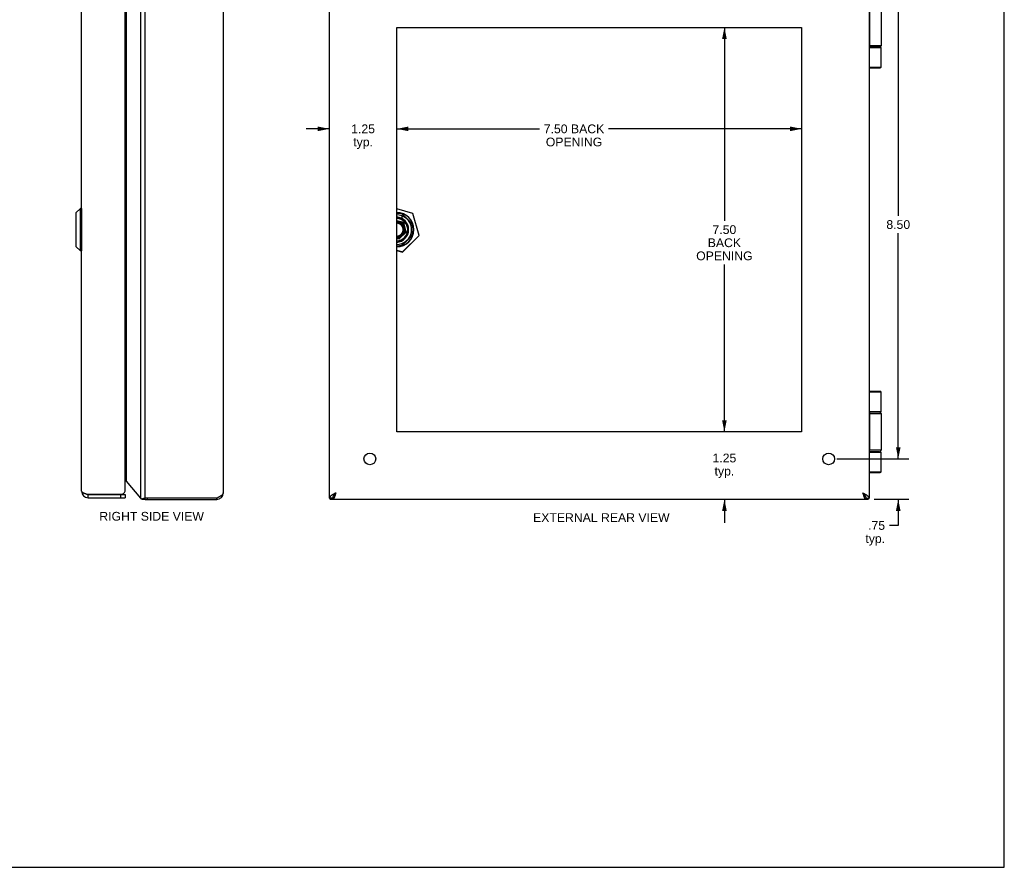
# Model space of a CAD drawing. Header units: inches. Extents: x 0 to 36.8, y 0 to 23.8.
# Tile 10 of 11: x 18.5 to 36.8, y 0 to 15.7. Entities that reach past the tile are written whole.
import ezdxf

# ---------------------------------------------------------------- set-up
doc = ezdxf.new("R2010")
doc.units = ezdxf.units.IN
doc.header["$LTSCALE"] = 2.021622
doc.header["$MEASUREMENT"] = 0
doc.layers.get('0').update_dxf_attribs({"linetype": 'CONTINUOUS'})
doc.layers.add('02___PRT_ALL_AXES', color=7, linetype='CONTINUOUS')
doc.layers.add('DIMENSIONS', color=7, linetype='CONTINUOUS')
doc.styles.get("Standard").update_dxf_attribs({"font": 'arial.ttf'})
doc.dimstyles.new('DIMSTYLE_1', dxfattribs={"dimtxt": 0.162162, "dimasz": 0.216216, "dimexe": 0.09, "dimexo": 0.07, "dimgap": 0.0375, "dimtad": 0, "dimtih": 1, "dimtoh": 1, "dimzin": 4, "dimdsep": 46, "dimtxsty": 'Standard', "dimblk": '_FILLED', "dimblk1": '_FILLED', "dimblk2": '_FILLED', "dimcen": 0.09, "dimazin": 1, "dimtfac": 1, "dimtofl": 0, "dimtmove": 0, "dimatfit": 3, "dimldrblk": '_FILLED', "dimfxl": 0, "dimtolj": 1, "dimtzin": 4, "dimarcsym": 0})

# ---------------------------------------------------------------- blocks, each defined once
blk = doc.blocks.new('_FILLED')
at = {"color": 0, "linetype": 'ByBlock'}
blk.add_solid([(0, 0), (-1, 0.2), (-1, -0.2)], dxfattribs=at)
blk = doc.blocks.new('*D3')
at = {"layer": 'DIMENSIONS', "color": 2, "linetype": 'Continuous'}
for p, q in [((33.654, 16.072), (34.987, 16.072)), ((34.792, 16.072), (34.792, 12.078)), ((34.792, 7.572), (34.792, 11.754)), ((33.763, 7.572), (34.987, 7.572))]:
    blk.add_line(p, q, dxfattribs=at)
at = {"layer": 'DIMENSIONS', "color": 2, "linetype": 'Continuous', "xscale": 0.2162162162, "yscale": 0.2162162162, "zscale": 0.2162162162}
for p, rotation in [((34.792, 16.072), 90), ((34.792, 7.572), 270)]:
    blk.add_blockref('_FILLED', p, dxfattribs=dict(at, rotation=rotation))
at = {"layer": 'DIMENSIONS', "color": 2, "linetype": 'Continuous', "insert": (34.792, 11.997), "char_height": 0.1622, "width": 0.44067, "attachment_point": 2, "line_spacing_factor": 0.9}
blk.add_mtext('8.50', dxfattribs=at)
blk = doc.blocks.new('*D4')
at = {"layer": 'DIMENSIONS', "color": 2, "linetype": 'Continuous'}
for p, q in [((34.792, 7.572), (34.792, 8.004)), ((33.654, 7.572), (34.987, 7.572)), ((34.344, 6.822), (34.987, 6.822)), ((34.792, 6.822), (34.792, 6.338)), ((34.792, 6.338), (34.629, 6.338))]:
    blk.add_line(p, q, dxfattribs=at)
at = {"layer": 'DIMENSIONS', "color": 2, "linetype": 'Continuous', "xscale": 0.2162162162, "yscale": 0.2162162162, "zscale": 0.2162162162}
for p, rotation in [((34.792, 7.572), 270), ((34.792, 6.822), 90)]:
    blk.add_blockref('_FILLED', p, dxfattribs=dict(at, rotation=rotation))
at = {"layer": 'DIMENSIONS', "color": 2, "linetype": 'Continuous', "insert": (34.548, 6.419), "char_height": 0.1622, "width": 0.36471, "attachment_point": 3, "line_spacing_factor": 0.9}
blk.add_mtext('.75\\Ptyp.', dxfattribs=at)
blk = doc.blocks.new('*D8')
at = {"layer": 'DIMENSIONS', "color": 2, "linetype": 'Continuous'}
for p, q in [((24.252, 13.69), (23.82, 13.69)), ((25.502, 13.69), (25.935, 13.69))]:
    blk.add_line(p, q, dxfattribs=at)
at = {"layer": 'DIMENSIONS', "color": 2, "linetype": 'Continuous', "xscale": 0.2162162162, "yscale": 0.2162162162, "zscale": 0.2162162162}
blk.add_blockref('_FILLED', (24.252, 13.69), dxfattribs=at)
at = {"layer": 'DIMENSIONS', "color": 2, "linetype": 'Continuous', "xscale": 0.2162162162, "yscale": 0.2162162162, "zscale": 0.2162162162, "rotation": 180}
blk.add_blockref('_FILLED', (25.502, 13.69), dxfattribs=at)
at = {"layer": 'DIMENSIONS', "color": 2, "linetype": 'Continuous', "insert": (24.877, 13.771), "char_height": 0.1622, "width": 0.44067, "attachment_point": 2, "line_spacing_factor": 0.9}
blk.add_mtext('1.25\\Ptyp.', dxfattribs=at)
blk = doc.blocks.new('*D9')
at = {"layer": 'DIMENSIONS', "color": 2, "linetype": 'Continuous'}
for p, q in [((25.502, 13.69), (28.145, 13.69)), ((33.002, 13.69), (29.426, 13.69))]:
    blk.add_line(p, q, dxfattribs=at)
at = {"layer": 'DIMENSIONS', "color": 2, "linetype": 'Continuous', "xscale": 0.2162162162, "yscale": 0.2162162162, "zscale": 0.2162162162, "rotation": 180}
blk.add_blockref('_FILLED', (25.502, 13.69), dxfattribs=at)
at = {"layer": 'DIMENSIONS', "color": 2, "linetype": 'Continuous', "xscale": 0.2162162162, "yscale": 0.2162162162, "zscale": 0.2162162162}
blk.add_blockref('_FILLED', (33.002, 13.69), dxfattribs=at)
at = {"layer": 'DIMENSIONS', "color": 2, "linetype": 'Continuous', "insert": (28.785, 13.771), "char_height": 0.1622, "width": 1.11886, "attachment_point": 2, "line_spacing_factor": 0.9}
blk.add_mtext('7.50 BACK\\POPENING', dxfattribs=at)
blk = doc.blocks.new('*D10')
at = {"layer": 'DIMENSIONS', "color": 2, "linetype": 'Continuous'}
for p, q in [((31.571, 15.572), (31.571, 11.984)), ((31.571, 8.072), (31.571, 11.173))]:
    blk.add_line(p, q, dxfattribs=at)
at = {"layer": 'DIMENSIONS', "color": 2, "linetype": 'Continuous', "xscale": 0.2162162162, "yscale": 0.2162162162, "zscale": 0.2162162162}
for p, rotation in [((31.571, 15.572), 90), ((31.571, 8.072), 270)]:
    blk.add_blockref('_FILLED', p, dxfattribs=dict(at, rotation=rotation))
at = {"layer": 'DIMENSIONS', "color": 2, "linetype": 'Continuous', "insert": (31.571, 11.903), "char_height": 0.1622, "width": 1.0429, "attachment_point": 2, "line_spacing_factor": 0.9}
blk.add_mtext('7.50\\PBACK\\POPENING', dxfattribs=at)
blk = doc.blocks.new('*D11')
at = {"layer": 'DIMENSIONS', "color": 2, "linetype": 'Continuous'}
for p, q in [((31.571, 8.072), (31.571, 8.504)), ((31.571, 6.822), (31.571, 6.389))]:
    blk.add_line(p, q, dxfattribs=at)
at = {"layer": 'DIMENSIONS', "color": 2, "linetype": 'Continuous', "xscale": 0.2162162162, "yscale": 0.2162162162, "zscale": 0.2162162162}
for p, rotation in [((31.571, 8.072), 270), ((31.571, 6.822), 90)]:
    blk.add_blockref('_FILLED', p, dxfattribs=dict(at, rotation=rotation))
at = {"layer": 'DIMENSIONS', "color": 2, "linetype": 'Continuous', "insert": (31.571, 7.669), "char_height": 0.1622, "width": 0.44067, "attachment_point": 2, "line_spacing_factor": 0.9}
blk.add_mtext('1.25\\Ptyp.', dxfattribs=at)

msp = doc.modelspace()

# ---------------------------------------------------------------- linework, layer by layer
at = {"color": 7, "linetype": 'Continuous'}
for p, q in [((36.7568, 0), (36.7568, 23.7838)), ((34.2575, 15.2317), (34.2575, 15.9117)), ((34.2579, 15.9117), (34.2579, 15.2317)), ((34.4728, 15.2317), (34.2524, 15.2317)), ((34.4428, 15.2017), (34.2524, 15.2017)), ((34.2524, 15.1967), (34.4728, 15.1967)), ((34.2688, 15.2017), (34.2684, 15.2017)), ((34.2524, 14.8347), (34.4728, 14.8347)), ((34.2524, 14.8217), (34.4598, 14.8217)), ((19.5539, 12.1276), (19.5539, 11.5158)), ((19.6391, 12.2157), (19.5559, 12.1326)), ((19.5559, 12.1326), (19.5559, 11.5107)), ((19.6391, 11.4276), (19.6391, 12.2157)), ((19.6578, 12.2157), (19.6391, 12.2157)), ((19.6578, 12.2157), (19.6578, 11.4276)), ((25.7993, 12.1219), (25.5024, 12.2073)), ((25.7985, 12.1193), (25.5024, 12.2044)), ((25.8007, 11.9179), (25.5972, 12.1214)), ((25.6015, 12.1062), (25.7854, 11.9222)), ((25.6015, 12.0271), (25.6015, 12.0766)), ((25.7985, 12.1193), (25.7993, 12.1219)), ((25.7985, 12.1193), (25.8012, 12.12)), ((25.9149, 11.7148), (25.7985, 12.1193)), ((25.9175, 11.7156), (25.8012, 12.12)), ((25.6322, 11.9529), (25.5024, 11.9827)), ((25.6239, 11.9446), (25.5024, 11.9724)), ((25.6614, 11.7806), (25.6239, 11.9446)), ((25.6258, 11.9465), (25.6295, 11.9502)), ((25.6724, 11.7775), (25.6322, 11.9529)), ((25.542, 11.6612), (25.5825, 11.7016)), ((25.5451, 11.6502), (25.6724, 11.7775)), ((25.5825, 11.7016), (25.5802, 11.705)), ((25.5972, 11.5219), (25.8007, 11.7254)), ((25.7854, 11.7211), (25.6015, 11.5372)), ((25.6078, 11.4077), (25.9149, 11.7148)), ((25.6097, 11.4058), (25.9168, 11.7129)), ((25.621, 11.7401), (25.6177, 11.7424)), ((25.621, 11.7401), (25.6614, 11.7806)), ((25.6641, 11.7799), (25.6678, 11.7788)), ((25.6678, 11.7788), (25.6689, 11.7785)), ((25.6689, 11.7785), (25.672, 11.7776)), ((25.7209, 11.8219), (25.7209, 11.8215)), ((25.9149, 11.7148), (25.9175, 11.7156)), ((25.9149, 11.7148), (25.9168, 11.7129)), ((19.6391, 11.4276), (19.5559, 11.5107)), ((25.5024, 11.6702), (25.542, 11.6612)), ((25.5024, 11.66), (25.5451, 11.6502)), ((25.5435, 11.656), (25.5441, 11.6537)), ((19.6578, 11.4276), (19.6391, 11.4276)), ((25.5024, 11.438), (25.6078, 11.4077)), ((25.5024, 11.4352), (25.6071, 11.4051)), ((25.6078, 11.4077), (25.6071, 11.4051)), ((25.6078, 11.4077), (25.6097, 11.4058)), ((34.4598, 8.8217), (34.2524, 8.8217)), ((34.4728, 8.8087), (34.2524, 8.8087)), ((34.4728, 8.4467), (34.2524, 8.4467)), ((34.2524, 8.4417), (34.4428, 8.4417)), ((34.2524, 8.4117), (34.4728, 8.4117)), ((34.2575, 7.7317), (34.2575, 8.4117)), ((34.2579, 8.4117), (34.2579, 7.7317)), ((34.2688, 8.4417), (34.2684, 8.4416)), ((34.4728, 7.7317), (34.2524, 7.7317)), ((34.4428, 7.7017), (34.2524, 7.7017)), ((34.2524, 7.6967), (34.4728, 7.6967)), ((34.2688, 7.7017), (34.2684, 7.7017)), ((34.2524, 7.3347), (34.4728, 7.3347)), ((34.2524, 7.3217), (34.4598, 7.3217)), ((19.7809, 6.9117), (20.4709, 6.9117)), ((19.7809, 6.8517), (19.7809, 6.9117)), ((20.3809, 6.9117), (20.3809, 6.8517)), ((20.4709, 6.9117), (20.4709, 6.8517)), ((20.7808, 6.8265), (20.8114, 6.8265)), ((20.7989, 6.8316), (20.8205, 6.8316)), ((20.806, 6.8354), (20.824, 6.8354)), ((20.8143, 6.8386), (20.8282, 6.8386)), ((20.8222, 6.8335), (20.8205, 6.8316)), ((20.824, 6.8354), (20.8222, 6.8335)), ((20.8261, 6.837), (20.824, 6.8354)), ((20.8251, 6.8412), (20.8336, 6.8412)), ((20.8282, 6.8386), (20.8261, 6.837)), ((20.8309, 6.8399), (20.8282, 6.8386)), ((20.8336, 6.8412), (20.8309, 6.8399)), ((20.8385, 6.8424), (20.8336, 6.8412)), ((20.8421, 6.8217), (20.8421, 6.8427)), ((20.8819, 6.8217), (20.8819, 6.8427)), ((22.1657, 6.8217), (22.1657, 6.8427)), ((22.1661, 6.8217), (22.1661, 6.8427)), ((24.3124, 6.8427), (24.2524, 6.8427)), ((24.2526, 6.8424), (24.3125, 6.8424)), ((24.2536, 6.8412), (24.3124, 6.8412)), ((24.2556, 6.8386), (24.3124, 6.8386)), ((24.2579, 6.8354), (24.3124, 6.8354)), ((24.2604, 6.8316), (24.3124, 6.8316)), ((24.2692, 6.8265), (24.3124, 6.8265)), ((24.3124, 6.8217), (24.3124, 6.8427)), ((24.3338, 6.8909), (24.3338, 6.8976)), ((34.171, 6.8976), (34.171, 6.8909)), ((34.1924, 6.8427), (34.2524, 6.8427)), ((34.1924, 6.8217), (34.1924, 6.8427)), ((34.2444, 6.8316), (34.1924, 6.8316)), ((34.1924, 6.8265), (34.2356, 6.8265)), ((0, 0), (36.7568, 0))]:
    msp.add_line(p, q, dxfattribs=at)
at = {"color": 3, "linetype": 'Continuous'}
for p, q in [((20.7501, 16.8007), (20.7501, 6.8426)), ((20.8421, 6.8427), (20.8421, 16.8007)), ((24.2524, 6.8427), (24.2524, 16.8007)), ((34.2524, 16.8007), (34.2524, 6.8427)), ((19.6609, 6.9717), (19.6609, 16.6717)), ((20.4709, 7.0017), (20.4709, 16.6417)), ((22.2861, 16.7017), (22.2861, 6.9417)), ((20.4872, 16.4828), (20.4872, 7.1605)), ((20.4872, 7.1605), (20.7501, 6.8426)), ((19.7652, 6.9167), (20.4104, 6.9167)), ((19.7809, 6.8517), (20.4709, 6.8517)), ((20.8012, 6.8329), (20.7989, 6.8316)), ((20.8036, 6.8341), (20.8012, 6.8329)), ((20.806, 6.8354), (20.8036, 6.8341)), ((20.8101, 6.837), (20.806, 6.8354)), ((20.8143, 6.8386), (20.8101, 6.837)), ((20.8197, 6.8399), (20.8143, 6.8386)), ((20.8251, 6.8412), (20.8197, 6.8399)), ((20.835, 6.8424), (20.8251, 6.8412)), ((20.8421, 6.8427), (20.835, 6.8424)), ((22.1661, 6.8427), (20.8421, 6.8427)), ((20.8421, 6.8217), (22.1661, 6.8217)), ((24.2534, 6.8414), (24.2536, 6.8412)), ((24.2536, 6.8412), (24.2539, 6.8408)), ((34.1924, 6.8217), (24.3124, 6.8217))]:
    msp.add_line(p, q, dxfattribs=at)
at = {"color": 7, "linetype": 'Continuous'}
for points in [[(34.2684, 15.2017), (34.268, 15.2017), (34.2676, 15.2017), (34.2672, 15.2019), (34.2668, 15.202), (34.2664, 15.2022), (34.266, 15.2024), (34.2656, 15.2027), (34.2652, 15.203), (34.2648, 15.2033), (34.2644, 15.2037), (34.264, 15.2042), (34.2637, 15.2046), (34.2633, 15.2051), (34.2629, 15.2057), (34.2626, 15.2063), (34.2622, 15.2069), (34.2619, 15.2075), (34.2616, 15.2082), (34.2613, 15.2089), (34.261, 15.2097), (34.2607, 15.2104), (34.2604, 15.2113), (34.2601, 15.2121), (34.2599, 15.213), (34.2596, 15.2138), (34.2594, 15.2148), (34.2591, 15.2157), (34.2589, 15.2167), (34.2587, 15.2176), (34.2585, 15.2186), (34.2584, 15.2197), (34.2582, 15.2207), (34.2581, 15.2218), (34.258, 15.2228), (34.2578, 15.2239), (34.2577, 15.225), (34.2577, 15.2261), (34.2576, 15.2272), (34.2575, 15.2283), (34.2575, 15.2294), (34.2575, 15.2305), (34.2575, 15.2317)], [(34.2684, 15.2017), (34.268, 15.2017), (34.2676, 15.2019), (34.2672, 15.202), (34.2668, 15.2022), (34.2664, 15.2024), (34.266, 15.2027), (34.2656, 15.203), (34.2652, 15.2033), (34.2648, 15.2037), (34.2644, 15.2042), (34.264, 15.2046), (34.2637, 15.2051), (34.2633, 15.2057), (34.263, 15.2063), (34.2626, 15.2069), (34.2623, 15.2075), (34.262, 15.2082), (34.2617, 15.2089), (34.2614, 15.2097), (34.2611, 15.2104), (34.2608, 15.2113), (34.2605, 15.2121), (34.2602, 15.213), (34.26, 15.2138), (34.2598, 15.2148), (34.2595, 15.2157), (34.2593, 15.2167), (34.2591, 15.2176), (34.2589, 15.2186), (34.2588, 15.2197), (34.2586, 15.2207), (34.2585, 15.2218), (34.2583, 15.2228), (34.2582, 15.2239), (34.2581, 15.225), (34.258, 15.2261), (34.258, 15.2272), (34.2579, 15.2283), (34.2579, 15.2294), (34.2579, 15.2305), (34.2579, 15.2317)], [(34.3933, 15.1982), (34.3933, 15.1982), (34.3936, 15.1981), (34.3939, 15.198), (34.3941, 15.1979), (34.3944, 15.1978), (34.3947, 15.1977), (34.395, 15.1976), (34.3954, 15.1975), (34.3957, 15.1974), (34.3961, 15.1973), (34.3964, 15.1972), (34.3968, 15.1972), (34.3972, 15.1971), (34.3976, 15.197), (34.3981, 15.197), (34.3985, 15.1969), (34.399, 15.1969), (34.3995, 15.1968), (34.4, 15.1968), (34.4006, 15.1967), (34.4011, 15.1967), (34.4017, 15.1967), (34.4023, 15.1967), (34.4029, 15.1967)], [(25.6239, 11.9446), (25.6248, 11.9456), (25.6258, 11.9465)], [(25.6295, 11.9502), (25.6309, 11.9516), (25.6319, 11.9526)], [(25.6319, 11.9526), (25.6321, 11.9528), (25.6322, 11.9529)], [(25.621, 11.7401), (25.6199, 11.7382), (25.6188, 11.7362), (25.6175, 11.7341), (25.6162, 11.732), (25.6147, 11.7298), (25.6131, 11.7275), (25.6112, 11.7251), (25.6093, 11.7227), (25.6071, 11.7204), (25.6049, 11.718), (25.6025, 11.7157), (25.6001, 11.7136), (25.5977, 11.7115), (25.5953, 11.7097), (25.5929, 11.708), (25.5907, 11.7064), (25.5885, 11.7051), (25.5864, 11.7038), (25.5844, 11.7027), (25.5825, 11.7016)], [(25.6614, 11.7806), (25.6628, 11.7802), (25.6641, 11.7799)], [(25.672, 11.7776), (25.6723, 11.7775), (25.6724, 11.7775)], [(25.542, 11.6612), (25.5424, 11.6598), (25.5427, 11.6585), (25.5435, 11.656)], [(25.5441, 11.6537), (25.545, 11.6506), (25.5451, 11.6503), (25.5451, 11.6502)], [(34.2684, 8.4417), (34.268, 8.4416), (34.2676, 8.4416), (34.2672, 8.4415), (34.2668, 8.4413), (34.2664, 8.4411), (34.266, 8.4409), (34.2656, 8.4406), (34.2652, 8.4403), (34.2648, 8.44), (34.2644, 8.4396), (34.264, 8.4392), (34.2637, 8.4387), (34.2633, 8.4382), (34.2629, 8.4376), (34.2626, 8.4371), (34.2622, 8.4364), (34.2619, 8.4358), (34.2616, 8.4351), (34.2613, 8.4344), (34.261, 8.4337), (34.2607, 8.4329), (34.2604, 8.4321), (34.2601, 8.4312), (34.2599, 8.4304), (34.2596, 8.4295), (34.2594, 8.4286), (34.2591, 8.4276), (34.2589, 8.4267), (34.2587, 8.4257), (34.2585, 8.4247), (34.2584, 8.4237), (34.2582, 8.4226), (34.2581, 8.4216), (34.258, 8.4205), (34.2578, 8.4194), (34.2577, 8.4183), (34.2577, 8.4172), (34.2576, 8.4161), (34.2575, 8.415), (34.2575, 8.4139), (34.2575, 8.4128), (34.2575, 8.4117)], [(34.2684, 8.4416), (34.268, 8.4416), (34.2676, 8.4415), (34.2672, 8.4413), (34.2668, 8.4411), (34.2664, 8.4409), (34.266, 8.4406), (34.2656, 8.4403), (34.2652, 8.44), (34.2648, 8.4396), (34.2644, 8.4392), (34.264, 8.4387), (34.2637, 8.4382), (34.2633, 8.4376), (34.263, 8.4371), (34.2626, 8.4364), (34.2623, 8.4358), (34.262, 8.4351), (34.2617, 8.4344), (34.2614, 8.4337), (34.2611, 8.4329), (34.2608, 8.4321), (34.2605, 8.4312), (34.2602, 8.4304), (34.26, 8.4295), (34.2598, 8.4286), (34.2595, 8.4276), (34.2593, 8.4267), (34.2591, 8.4257), (34.2589, 8.4247), (34.2588, 8.4237), (34.2586, 8.4226), (34.2585, 8.4216), (34.2583, 8.4205), (34.2582, 8.4194), (34.2581, 8.4183), (34.258, 8.4172), (34.258, 8.4161), (34.2579, 8.415), (34.2579, 8.4139), (34.2579, 8.4128), (34.2579, 8.4117)], [(34.4029, 8.4467), (34.4023, 8.4467), (34.4017, 8.4466), (34.4011, 8.4466), (34.4006, 8.4466), (34.4, 8.4466), (34.3995, 8.4465), (34.399, 8.4465), (34.3985, 8.4464), (34.3981, 8.4464), (34.3976, 8.4463), (34.3972, 8.4462), (34.3968, 8.4462), (34.3964, 8.4461), (34.3961, 8.446), (34.3957, 8.4459), (34.3954, 8.4458), (34.395, 8.4458), (34.3947, 8.4457), (34.3944, 8.4456), (34.3941, 8.4455), (34.3939, 8.4454), (34.3936, 8.4453), (34.3933, 8.4452), (34.3933, 8.4451)], [(34.2684, 7.7017), (34.268, 7.7017), (34.2676, 7.7017), (34.2672, 7.7019), (34.2668, 7.702), (34.2664, 7.7022), (34.266, 7.7024), (34.2656, 7.7027), (34.2652, 7.703), (34.2648, 7.7033), (34.2644, 7.7037), (34.264, 7.7042), (34.2637, 7.7046), (34.2633, 7.7051), (34.2629, 7.7057), (34.2626, 7.7063), (34.2622, 7.7069), (34.2619, 7.7075), (34.2616, 7.7082), (34.2613, 7.7089), (34.261, 7.7097), (34.2607, 7.7104), (34.2604, 7.7113), (34.2601, 7.7121), (34.2599, 7.713), (34.2596, 7.7138), (34.2594, 7.7148), (34.2591, 7.7157), (34.2589, 7.7167), (34.2587, 7.7176), (34.2585, 7.7186), (34.2584, 7.7197), (34.2582, 7.7207), (34.2581, 7.7218), (34.258, 7.7228), (34.2578, 7.7239), (34.2577, 7.725), (34.2577, 7.7261), (34.2576, 7.7272), (34.2575, 7.7283), (34.2575, 7.7294), (34.2575, 7.7305), (34.2575, 7.7317)], [(34.2684, 7.7017), (34.268, 7.7017), (34.2676, 7.7019), (34.2672, 7.702), (34.2668, 7.7022), (34.2664, 7.7024), (34.266, 7.7027), (34.2656, 7.703), (34.2652, 7.7033), (34.2648, 7.7037), (34.2644, 7.7042), (34.264, 7.7046), (34.2637, 7.7051), (34.2633, 7.7057), (34.263, 7.7063), (34.2626, 7.7069), (34.2623, 7.7075), (34.262, 7.7082), (34.2617, 7.7089), (34.2614, 7.7097), (34.2611, 7.7104), (34.2608, 7.7113), (34.2605, 7.7121), (34.2602, 7.713), (34.26, 7.7138), (34.2598, 7.7148), (34.2595, 7.7157), (34.2593, 7.7167), (34.2591, 7.7176), (34.2589, 7.7186), (34.2588, 7.7197), (34.2586, 7.7207), (34.2585, 7.7218), (34.2583, 7.7228), (34.2582, 7.7239), (34.2581, 7.725), (34.258, 7.7261), (34.258, 7.7272), (34.2579, 7.7283), (34.2579, 7.7294), (34.2579, 7.7305), (34.2579, 7.7317)], [(34.3933, 7.6982), (34.3933, 7.6982), (34.3936, 7.6981), (34.3939, 7.698), (34.3941, 7.6979), (34.3944, 7.6978), (34.3947, 7.6977), (34.395, 7.6976), (34.3954, 7.6975), (34.3957, 7.6974), (34.3961, 7.6973), (34.3964, 7.6972), (34.3968, 7.6972), (34.3972, 7.6971), (34.3976, 7.697), (34.3981, 7.697), (34.3985, 7.6969), (34.399, 7.6969), (34.3995, 7.6968), (34.4, 7.6968), (34.4006, 7.6967), (34.4011, 7.6967), (34.4017, 7.6967), (34.4023, 7.6967), (34.4029, 7.6967)], [(24.3724, 6.9417), (24.3677, 6.9367), (24.363, 6.9318), (24.3584, 6.9268), (24.3539, 6.9219), (24.3494, 6.9169), (24.3451, 6.9119), (24.3411, 6.907), (24.3371, 6.9021), (24.3334, 6.8971), (24.33, 6.8922), (24.3268, 6.8872), (24.3238, 6.8822), (24.3212, 6.8773), (24.3189, 6.8724), (24.317, 6.8674), (24.3153, 6.8625), (24.3141, 6.8575), (24.3131, 6.8525), (24.3126, 6.8476), (24.3124, 6.8427)], [(24.3724, 6.9417), (24.3697, 6.9374), (24.367, 6.9331), (24.3642, 6.9289), (24.3615, 6.9248), (24.3588, 6.9207), (24.356, 6.9167), (24.3533, 6.9129), (24.3506, 6.9092), (24.3479, 6.9057), (24.3451, 6.9024), (24.3424, 6.8992), (24.3397, 6.8963), (24.3369, 6.8936), (24.3342, 6.8912), (24.3315, 6.889), (24.3288, 6.8871), (24.326, 6.8855), (24.3256, 6.8852)], [(34.1324, 6.9417), (34.1371, 6.9367), (34.1418, 6.9318), (34.1464, 6.9268), (34.1509, 6.9219), (34.1554, 6.9169), (34.1596, 6.9119), (34.1637, 6.907), (34.1677, 6.9021), (34.1714, 6.8971), (34.1748, 6.8922), (34.178, 6.8872), (34.181, 6.8822), (34.1836, 6.8773), (34.1859, 6.8724), (34.1878, 6.8674), (34.1895, 6.8625), (34.1907, 6.8575), (34.1917, 6.8525), (34.1922, 6.8476), (34.1924, 6.8427)], [(34.1324, 6.9417), (34.1351, 6.9374), (34.1378, 6.9331), (34.1406, 6.9289), (34.1433, 6.9248), (34.146, 6.9207), (34.1488, 6.9167), (34.1515, 6.9129), (34.1542, 6.9092), (34.1569, 6.9057), (34.1597, 6.9024), (34.1624, 6.8992), (34.1651, 6.8963), (34.1679, 6.8936), (34.1706, 6.8912), (34.1733, 6.889), (34.176, 6.8871), (34.1788, 6.8855), (34.1792, 6.8852)], [(20.8205, 6.8316), (20.8195, 6.8305), (20.8185, 6.8295), (20.8175, 6.8287), (20.8165, 6.828), (20.8154, 6.8275), (20.8144, 6.8271), (20.8135, 6.8268), (20.8125, 6.8266), (20.8116, 6.8265), (20.8114, 6.8265)]]:
    msp.add_lwpolyline(points, dxfattribs=at)
at = {"color": 3, "linetype": 'Continuous'}
for points in [[(20.4806, 7.1708), (20.4773, 7.1756), (20.4737, 7.1804), (20.4709, 7.1841)], [(20.4872, 7.1605), (20.4862, 7.1622), (20.4851, 7.1639), (20.484, 7.1656), (20.4829, 7.1673), (20.4818, 7.1691), (20.4806, 7.1708)], [(19.6609, 6.9717), (19.661, 6.9698), (19.6614, 6.968), (19.6621, 6.9662), (19.6631, 6.9643), (19.6643, 6.9625), (19.6658, 6.9607), (19.6676, 6.9588), (19.6696, 6.957), (19.6719, 6.9552), (19.6744, 6.9533), (19.6772, 6.9515), (19.6802, 6.9497), (19.6835, 6.9478), (19.687, 6.946), (19.6906, 6.9442), (19.6945, 6.9423), (19.6986, 6.9405), (19.7029, 6.9387), (19.7074, 6.9368), (19.712, 6.935), (19.7168, 6.9332), (19.7218, 6.9313), (19.7269, 6.9295), (19.7321, 6.9277), (19.7374, 6.9258), (19.7428, 6.924), (19.7483, 6.9222), (19.7539, 6.9203), (19.7595, 6.9185), (19.7652, 6.9167)], [(22.2861, 6.9417), (22.2859, 6.9381), (22.2853, 6.9346), (22.2844, 6.9311), (22.2831, 6.9275), (22.2814, 6.924), (22.2794, 6.9205), (22.277, 6.9169), (22.2742, 6.9134), (22.2711, 6.9098), (22.2677, 6.9063), (22.264, 6.9028), (22.2599, 6.8992), (22.2556, 6.8957), (22.2509, 6.8922), (22.2461, 6.8886), (22.2409, 6.8851), (22.2355, 6.8816), (22.2299, 6.878), (22.2241, 6.8745), (22.2182, 6.871), (22.212, 6.8674), (22.2057, 6.8639), (22.1993, 6.8603), (22.1928, 6.8568), (22.1862, 6.8533), (22.1795, 6.8497), (22.1728, 6.8462), (22.1661, 6.8427)], [(24.3724, 6.9417), (24.3657, 6.9381), (24.359, 6.9346), (24.3523, 6.9311), (24.3457, 6.9275), (24.3392, 6.924), (24.3328, 6.9205), (24.3265, 6.9169), (24.3203, 6.9134), (24.3144, 6.9098), (24.3086, 6.9063), (24.303, 6.9028), (24.2976, 6.8992), (24.2924, 6.8957), (24.2875, 6.8922), (24.2829, 6.8886), (24.2786, 6.8851), (24.2745, 6.8816), (24.2708, 6.878), (24.2674, 6.8745), (24.2643, 6.871), (24.2615, 6.8674), (24.2591, 6.8639), (24.2571, 6.8603), (24.2554, 6.8568), (24.2541, 6.8533), (24.2532, 6.8497), (24.2526, 6.8462), (24.2524, 6.8427)], [(24.3724, 6.9417), (24.3703, 6.9349), (24.3681, 6.9282), (24.366, 6.9216), (24.3638, 6.915), (24.3617, 6.9084), (24.3595, 6.902), (24.3574, 6.8957), (24.3553, 6.8896), (24.3531, 6.8836), (24.351, 6.8778), (24.3488, 6.8722), (24.3467, 6.8668), (24.3445, 6.8617), (24.3424, 6.8568), (24.3403, 6.8522), (24.3381, 6.8478), (24.336, 6.8438), (24.3338, 6.8401), (24.3317, 6.8366), (24.3295, 6.8335), (24.3274, 6.8308), (24.3253, 6.8284), (24.3231, 6.8264), (24.321, 6.8247), (24.3188, 6.8234), (24.3167, 6.8224), (24.3145, 6.8219), (24.3124, 6.8217)], [(34.1324, 6.9417), (34.1391, 6.9381), (34.1458, 6.9346), (34.1525, 6.9311), (34.1591, 6.9275), (34.1656, 6.924), (34.172, 6.9205), (34.1783, 6.9169), (34.1845, 6.9134), (34.1904, 6.9098), (34.1962, 6.9063), (34.2018, 6.9028), (34.2072, 6.8992), (34.2124, 6.8957), (34.2173, 6.8922), (34.2219, 6.8886), (34.2262, 6.8851), (34.2303, 6.8816), (34.234, 6.878), (34.2374, 6.8745), (34.2405, 6.871), (34.2433, 6.8674), (34.2457, 6.8639), (34.2477, 6.8603), (34.2494, 6.8568), (34.2507, 6.8533), (34.2516, 6.8497), (34.2522, 6.8462), (34.2524, 6.8427)], [(34.1324, 6.9417), (34.1345, 6.9349), (34.1367, 6.9282), (34.1388, 6.9216), (34.141, 6.915), (34.1431, 6.9084), (34.1453, 6.902), (34.1474, 6.8957), (34.1495, 6.8896), (34.1517, 6.8836), (34.1538, 6.8778), (34.156, 6.8722), (34.1581, 6.8668), (34.1603, 6.8617), (34.1624, 6.8568), (34.1645, 6.8522), (34.1667, 6.8478), (34.1688, 6.8438), (34.171, 6.8401), (34.1731, 6.8366), (34.1753, 6.8335), (34.1774, 6.8308), (34.1795, 6.8284), (34.1817, 6.8264), (34.1838, 6.8247), (34.186, 6.8234), (34.1881, 6.8224), (34.1903, 6.8219), (34.1924, 6.8217)], [(20.7501, 6.8426), (20.7524, 6.8407), (20.7548, 6.8388), (20.7572, 6.8369), (20.7597, 6.835), (20.7623, 6.8331), (20.7649, 6.8312)], [(20.7808, 6.8265), (20.7788, 6.8266), (20.7765, 6.8268), (20.7743, 6.8272), (20.7721, 6.8277), (20.7701, 6.8284), (20.7682, 6.8292), (20.7665, 6.8302), (20.7649, 6.8312)], [(20.7989, 6.8316), (20.797, 6.8305), (20.795, 6.8295), (20.7929, 6.8287), (20.7907, 6.8279), (20.7883, 6.8273), (20.786, 6.8269), (20.7836, 6.8266), (20.7812, 6.8265), (20.7808, 6.8265)], [(24.2524, 6.8427), (24.2524, 6.8426), (24.2524, 6.8426), (24.2525, 6.8425), (24.2525, 6.8425), (24.2525, 6.8425), (24.2526, 6.8424)], [(24.2526, 6.8424), (24.2527, 6.8422), (24.2528, 6.842), (24.253, 6.8418), (24.2532, 6.8416), (24.2534, 6.8414)], [(24.2539, 6.8408), (24.2542, 6.8403), (24.2545, 6.8399), (24.2549, 6.8395), (24.2552, 6.839), (24.2556, 6.8386)], [(24.2556, 6.8386), (24.256, 6.838), (24.2563, 6.8375), (24.2567, 6.837), (24.2571, 6.8364), (24.2575, 6.8359), (24.2579, 6.8354)], [(24.2579, 6.8354), (24.2583, 6.8348), (24.2587, 6.8341), (24.2591, 6.8335), (24.2596, 6.8329), (24.26, 6.8322), (24.2604, 6.8316)], [(24.2604, 6.8316), (24.2612, 6.8305), (24.262, 6.8295), (24.2629, 6.8287), (24.264, 6.8279), (24.2651, 6.8273), (24.2663, 6.8269), (24.2676, 6.8266), (24.269, 6.8265), (24.2692, 6.8265)], [(34.2444, 6.8316), (34.2436, 6.8305), (34.2428, 6.8295), (34.2419, 6.8287), (34.2408, 6.8279), (34.2397, 6.8273), (34.2385, 6.8269), (34.2372, 6.8266), (34.2358, 6.8265), (34.2356, 6.8265)], [(34.2444, 6.8316), (34.2454, 6.8333), (34.2465, 6.8349), (34.2475, 6.8363), (34.2485, 6.8376), (34.2493, 6.8388), (34.2501, 6.8398), (34.2508, 6.8407), (34.2514, 6.8414), (34.2518, 6.842), (34.2521, 6.8424), (34.2523, 6.8426), (34.2524, 6.8427)]]:
    msp.add_lwpolyline(points, dxfattribs=at)
at = {"color": 7, "linetype": 'Continuous'}
for centre, radius, start, end in [((34.4428, 15.2317), 0.03, 270, 360), ((34.4598, 14.8347), 0.013, 270, 360), ((19.561, 12.1276), 0.0071, 135.00001, 180.00002), ((19.6578, 12.2127), 0.00305, 359.99998, 90), ((25.5009, 11.8217), 0.3177, 270.26303, 89.73712), ((25.5009, 11.8217), 0.315, 270.26483, 89.73526), ((25.5009, 11.8217), 0.3018, 70.5309, 89.72318), ((25.5009, 11.8217), 0.2741, 51.52452, 89.69532), ((25.4849, 11.8219), 0.236, 0, 85.75852), ((25.7985, 12.1193), 0.00273, 16.04913, 73.95087), ((25.5009, 11.8217), 0.215, 270.38794, 89.61206), ((25.5009, 11.8217), 0.205, 270.40392, 89.59032), ((25.5009, 11.8217), 0.1451, 325.81626, 89.42428), ((25.5009, 11.8217), 0.1411, 270.59056, 89.4087), ((25.5009, 11.8217), 0.1343, 270.61907, 89.38074), ((25.5009, 11.8217), 0.1272, 270.65528, 89.34178), ((25.5009, 11.8217), 0.1193, 270.69922, 89.2979), ((25.5009, 11.8217), 0.2741, 321.52452, 38.47548), ((25.5009, 11.8217), 0.3018, 340.5309, 19.4691), ((25.4849, 11.8215), 0.236, 274.24148, 360), ((25.5009, 11.8217), 0.1451, 270.57181, 304.18374), ((25.9149, 11.7148), 0.00273, 315, 16.04913), ((19.561, 11.5158), 0.0071, 179.99998, 224.99999), ((25.5009, 11.8217), 0.2741, 270.30492, 308.47548), ((25.5009, 11.8217), 0.3018, 270.27682, 289.4691), ((19.6578, 11.4307), 0.00305, 270, 0.00002), ((25.6078, 11.4077), 0.00273, 253.95087, 315), ((34.4598, 8.8087), 0.013, 0, 90), ((34.4428, 8.4117), 0.03, 0, 90), ((34.4428, 7.7317), 0.03, 270, 360), ((34.4598, 7.3347), 0.013, 270, 360), ((19.7809, 6.9717), 0.06, 234.2015, 270)]:
    msp.add_arc(centre, radius, start, end, dxfattribs=at)
at = {"color": 3, "linetype": 'Continuous'}
for centre, radius, start, end in [((19.7809, 6.9717), 0.12, 180, 270), ((20.3809, 7.0017), 0.09, 289.18814, 360), ((22.1661, 6.9417), 0.12, 270, 360), ((20.8421, 6.9417), 0.12, 253.70841, 270)]:
    msp.add_arc(centre, radius, start, end, dxfattribs=at)
at = {"layer": '02___PRT_ALL_AXES', "color": 7, "linetype": 'Continuous'}
for p, q in [((34.4728, 15.9117), (34.4728, 15.2317)), ((34.3933, 15.2017), (34.3933, 15.1967)), ((34.4728, 14.8347), (34.4728, 15.1967)), ((34.4728, 8.4467), (34.4728, 8.8087)), ((34.3933, 8.4467), (34.3933, 8.4417)), ((34.4728, 8.4117), (34.4728, 7.7317)), ((34.3933, 7.7017), (34.3933, 7.6967)), ((34.4728, 7.3347), (34.4728, 7.6967))]:
    msp.add_line(p, q, dxfattribs=at)
at = {"layer": '02___PRT_ALL_AXES', "color": 3, "linetype": 'Continuous'}
for p, q in [((25.5024, 8.0717), (25.5024, 15.5717)), ((25.5024, 15.5717), (33.0024, 15.5717)), ((33.0024, 15.5717), (33.0024, 8.0717)), ((33.0024, 8.0717), (25.5024, 8.0717))]:
    msp.add_line(p, q, dxfattribs=at)
for centre in [(25.0024, 7.5717), (33.5024, 7.5717)]:
    msp.add_circle(centre, 0.109, dxfattribs=at)

# ---------------------------------------------------------------- texts
at = {"layer": 'DIMENSIONS', "color": 2, "linetype": 'Continuous', "char_height": 0.162162, "attachment_point": 2, "line_spacing_factor": 0.9}
for s, insert, width in [('RIGHT SIDE VIEW', (20.9593, 6.5887), 1.933889), ('EXTERNAL REAR VIEW', (29.2913, 6.5648), 2.524666)]:
    msp.add_mtext(s, dxfattribs=dict(at, insert=insert, width=width))

# ---------------------------------------------------------------- dimensions: what is measured, and where the dimension line sits
at = {"layer": 'DIMENSIONS', "color": 2, "linetype": 'Continuous'}
dim = msp.add_linear_dim(base=(34.7923, 7.5717), p1=(33.5838, 16.0717), p2=(33.6928, 7.5717), angle=270, dimstyle='DIMSTYLE_1', dxfattribs=at)
dim.commit()
dim.dimension.update_dxf_attribs({"geometry": '*D3', "text_midpoint": (34.7914, 11.9152), "dimtype": 160})
for base, p1, p2, text, picture, middle in [((25.5024, 13.6898), (24.2524, 6.8427), (25.5024, 15.5717), '<>\\Ptyp.', '*D8', (24.8774, 13.5682)), ((33.0024, 13.6898), (25.5024, 15.5717), (33.0024, 15.5717), '<> BACK\\POPENING', '*D9', (28.7851, 13.5682))]:
    dim = msp.add_linear_dim(base=base, p1=p1, p2=p2, text=text, dimstyle='DIMSTYLE_1', dxfattribs=at)
    dim.commit()
    dim.dimension.update_dxf_attribs({"geometry": picture, "text_midpoint": middle, "dimtype": 160})
for base, p1, p2, angle, text, picture, middle in [((31.5709, 8.0717), (33.0024, 15.5717), (33.0024, 8.0717), 270, '<>\\PBACK\\POPENING', '*D10', (31.5709, 11.5784)), ((31.5709, 6.8217), (33.0024, 8.0717), (24.3124, 6.8217), 270, '<>\\Ptyp.', '*D11', (31.5709, 7.4666)), ((34.7923, 7.5717), (34.2738, 6.8217), (33.5838, 7.5717), 90, '<>\\Ptyp.', '*D4', (34.3659, 6.2164))]:
    dim = msp.add_linear_dim(base=base, p1=p1, p2=p2, angle=angle, text=text, dimstyle='DIMSTYLE_1', dxfattribs=at)
    dim.commit()
    dim.dimension.update_dxf_attribs({"geometry": picture, "text_midpoint": middle, "dimtype": 160})

doc.saveas('drawing.dxf')
